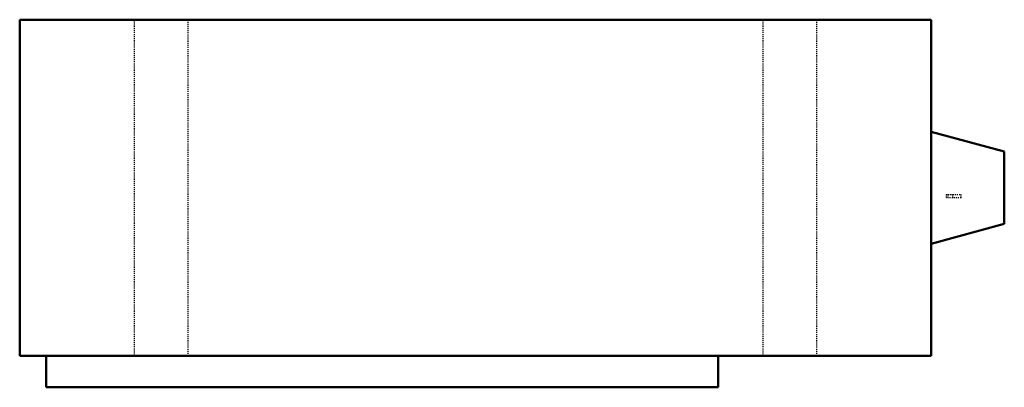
# Model space of a CAD drawing. Header units: millimetres. Extents: x -435 to 505, y -191 to 160.
import ezdxf

# ---------------------------------------------------------------- set-up
doc = ezdxf.new("R2010")
doc.units = ezdxf.units.MM
doc.linetypes.add('Dashed', pattern=[2, 1, -1])
doc.layers.add('AM_0', color=7, linetype='Continuous', lineweight=50)
doc.layers.add('AM_9', color=6, linetype='Dashed', lineweight=25)

# ---------------------------------------------------------------- blocks, each defined once
blk = doc.blocks.new('1_RKF18BVJU9_PART6_0_in_RKF18BVJU9_4')
at = {"layer": 'AM_9'}
for p, q in [((-325.4375, -160.3375), (-325.4375, 160.3375)), ((-274.6375, 160.3375), (-274.6375, -160.3375))]:
    blk.add_line(p, q, dxfattribs=at)
blk = doc.blocks.new('2_RKF18BVJU9_PART5_0_in_RKF18BVJU9_4')
at = {"layer": 'AM_9'}
for p, q in [((274.6375, -160.3375), (274.6375, 160.3375)), ((325.4375, 160.3375), (325.4375, -160.3375))]:
    blk.add_line(p, q, dxfattribs=at)
blk = doc.blocks.new('3_RKF18BVJU9_PART4_0_in_RKF18BVJU9_4')
at = {"layer": 'AM_0'}
for p, q in [((-409.575, -190.5), (-409.575, -160.3375)), ((231.775, -160.3375), (231.775, -190.5)), ((231.775, -190.5), (-409.575, -190.5))]:
    blk.add_line(p, q, dxfattribs=at)
blk = doc.blocks.new('4_RKF18BVJU9_PART3_0_in_RKF18BVJU9_4')
at = {"layer": 'AM_9'}
for p, q in [((449.2625, -6.35), (455.6125, -6.35)), ((449.2625, -6.35), (449.2625, -9.525)), ((455.6125, -9.525), (455.6125, -6.35)), ((455.6125, -9.525), (449.2625, -9.525))]:
    blk.add_line(p, q, dxfattribs=at)
blk = doc.blocks.new('5_RKF18BVJU9_PART2_0_in_RKF18BVJU9_4')
at = {"layer": 'AM_9'}
for p, q in [((450.85, -6.35), (450.85, -9.525)), ((455.6125, -6.35), (463.55, -6.35)), ((463.55, -9.525), (463.55, -6.35)), ((463.55, -9.525), (455.6125, -9.525))]:
    blk.add_line(p, q, dxfattribs=at)
blk = doc.blocks.new('6_RKF18BVJU9_PART1_0_in_RKF18BVJU9_4')
at = {"layer": 'AM_0'}
for p, q in [((434.98, 160.34), (-434.97, 160.34)), ((-434.97, 160.34), (-434.97, -160.34)), ((434.98, -160.34), (434.98, 160.34)), ((434.98, 53.45), (504.83, 34.4)), ((504.83, 34.4), (504.83, -34.4)), ((504.83, -34.4), (434.98, -53.45)), ((-434.97, -160.34), (434.98, -160.34))]:
    blk.add_line(p, q, dxfattribs=at)

msp = doc.modelspace()

# ---------------------------------------------------------------- block references
for name in ['6_RKF18BVJU9_PART1_0_in_RKF18BVJU9_4', '1_RKF18BVJU9_PART6_0_in_RKF18BVJU9_4', '2_RKF18BVJU9_PART5_0_in_RKF18BVJU9_4', '4_RKF18BVJU9_PART3_0_in_RKF18BVJU9_4', '5_RKF18BVJU9_PART2_0_in_RKF18BVJU9_4', '3_RKF18BVJU9_PART4_0_in_RKF18BVJU9_4']:
    msp.add_blockref(name, (0, 0))

doc.saveas('drawing.dxf')
